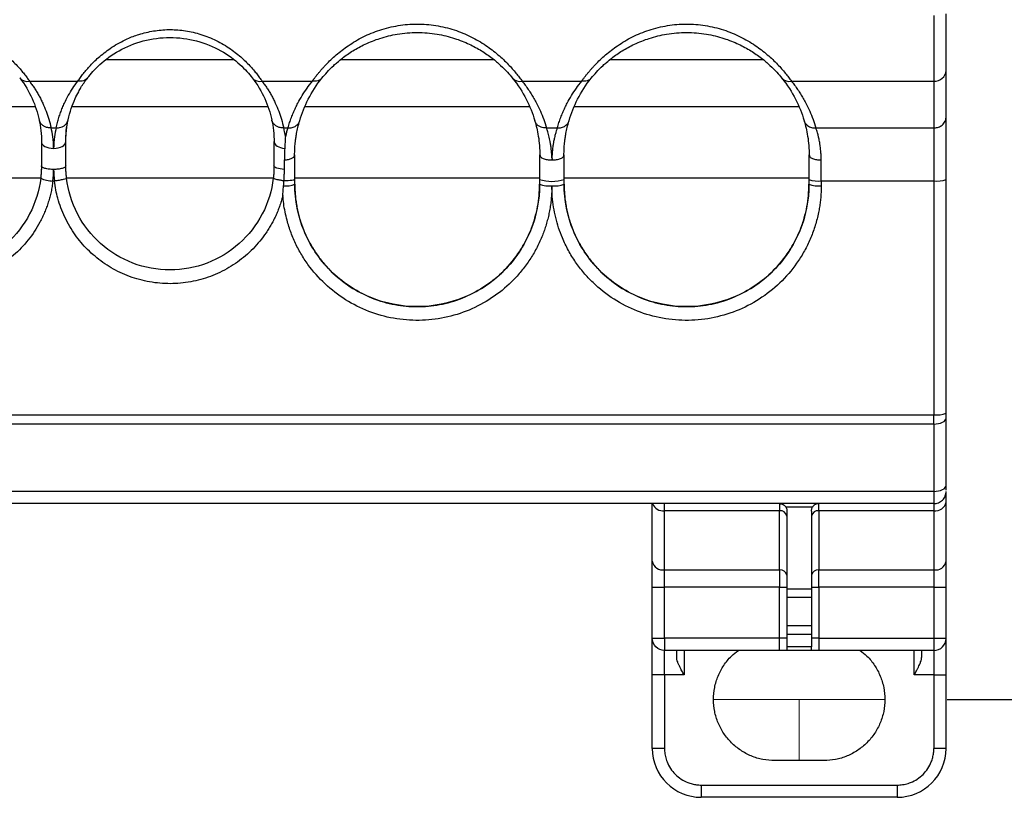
# Model space of a CAD drawing. Header units: millimetres. Extents: x 13 to 546, y 13 to 419.
# Tile 13 of 27: x 128 to 168, y 298 to 330. Entities that reach past the tile are written whole.
import ezdxf

# ---------------------------------------------------------------- set-up
doc = ezdxf.new("R2010")
doc.units = ezdxf.units.MM
doc.header["$LTSCALE"] = 2
doc.linetypes.add('CENTERX2', pattern=[20.32, 12.7, -2.54, 2.54, -2.54])
doc.layers.add('DIMENSIONS', color=140, linetype='Continuous', lineweight=25)
doc.styles.add('SLDTEXTSTYLE0', font='TXT', dxfattribs={"width": 0.7})
doc.dimstyles.new('SLDDIMSTYLE3', dxfattribs={"dimtxt": 4.316016, "dimasz": 6.604, "dimexe": 0, "dimexo": 0.0625, "dimgap": 1.079004, "dimtad": 0, "dimtih": 1, "dimtoh": 1, "dimrnd": 1e-09, "dimzin": 12, "dimdsep": 46, "dimtxsty": 'SLDTEXTSTYLE0', "dimsah": 1, "dimcen": 0.09, "dimadec": 0, "dimazin": 3, "dimtfac": 1, "dimtofl": 0, "dimtmove": 0, "dimatfit": 3, "dimfxl": 0, "dimfrac": 2, "dimtolj": 1, "dimtzin": 12, "dimarcsym": 0})

# ---------------------------------------------------------------- blocks, each defined once
blk = doc.blocks.new('_D_8')
at = {"layer": 'DIMENSIONS'}
for p, q in [((165.833, 353.907), (199.27, 353.907)), ((192.92, 353.907), (192.92, 337.804)), ((186.507, 329.978), (185.058, 329.978)), ((185.058, 329.978), (185.058, 323.119)), ((199.333, 329.978), (200.782, 329.978)), ((200.782, 329.978), (200.782, 323.119)), ((185.058, 323.119), (186.507, 323.119)), ((200.782, 323.119), (199.333, 323.119)), ((192.92, 302.248), (192.92, 322.153)), ((165.833, 302.248), (199.27, 302.248))]:
    blk.add_line(p, q, dxfattribs=at)
for points in [[(192.92, 353.907), (191.904, 347.303), (193.936, 347.303)], [(192.92, 302.248), (193.936, 308.852), (191.904, 308.852)]]:
    blk.add_solid(points, dxfattribs=at)
at = {"layer": 'DIMENSIONS', "char_height": 4.2333, "attachment_point": 1, "style": 'SLDTEXTSTYLE0'}
for s, insert in [('51.7', (186.507, 336.402)), ('2.03', (186.507, 328.576))]:
    blk.add_mtext(s, dxfattribs=dict(at, insert=insert))

msp = doc.modelspace()

# ---------------------------------------------------------------- linework, layer by layer
for p, q in [((165.293, 330.202), (165.293, 327.515)), ((136.722, 328.388), (131.465, 328.388)), ((147.335, 328.388), (141.052, 328.388)), ((158.335, 328.388), (152.052, 328.388)), ((165.793, 326.036), (165.793, 327.951)), ((128.353, 327.515), (130.334, 327.515)), ((137.853, 327.515), (139.912, 327.515)), ((148.474, 327.515), (150.912, 327.515)), ((159.474, 327.515), (165.293, 327.515)), ((165.293, 327.515), (165.293, 325.603)), ((120.591, 326.478), (128.595, 326.478)), ((130.091, 326.478), (138.095, 326.478)), ((139.602, 326.478), (148.784, 326.478)), ((150.602, 326.478), (159.784, 326.478)), ((129.24, 325.603), (129.447, 325.603)), ((138.74, 325.603), (138.913, 325.603)), ((149.474, 325.603), (149.913, 325.603)), ((160.474, 325.603), (165.293, 325.603)), ((165.293, 325.603), (165.293, 323.432)), ((138.768, 323.909), (138.768, 324.294)), ((139.177, 324.462), (139.193, 324.498)), ((149.193, 324.498), (149.212, 324.46)), ((150.176, 324.462), (150.193, 324.498)), ((160.193, 324.498), (160.211, 324.461)), ((160.693, 323.432), (160.693, 324.292)), ((128.814, 323.55), (120.373, 323.55)), ((129.376, 323.432), (129.311, 323.432)), ((138.314, 323.55), (129.873, 323.55)), ((149.193, 323.55), (139.193, 323.55)), ((139.193, 323.298), (139.193, 323.493)), ((149.193, 323.493), (149.193, 323.298)), ((160.193, 323.55), (150.193, 323.55)), ((150.193, 323.298), (150.193, 323.493)), ((160.193, 323.493), (160.193, 323.298)), ((165.293, 323.432), (160.693, 323.432)), ((160.693, 323.432), (160.693, 323.237)), ((165.293, 323.432), (165.293, 313.879)), ((165.793, 313.94), (165.793, 323.493)), ((138.706, 322.855), (138.738, 323.238)), ((86.293, 313.879), (165.293, 313.879)), ((165.293, 313.5), (165.293, 313.879)), ((165.793, 313.75), (165.793, 313.94)), ((165.793, 310.998), (165.793, 313.75)), ((165.293, 313.5), (86.293, 313.5)), ((165.293, 313.5), (165.293, 310.748)), ((165.293, 310.748), (86.293, 310.748)), ((165.293, 310.748), (165.293, 310.248)), ((165.293, 310.248), (86.293, 310.248)), ((153.793, 307.895), (153.793, 310.248)), ((154.293, 309.955), (154.293, 310.248)), ((158.993, 310.248), (158.993, 309.955)), ((160.336, 310.102), (159.251, 310.102)), ((160.593, 309.955), (160.593, 310.248)), ((165.293, 310.248), (165.293, 309.955)), ((165.793, 307.895), (165.793, 310.309)), ((158.993, 309.955), (154.293, 309.955)), ((154.293, 307.541), (154.293, 309.955)), ((158.993, 307.541), (158.993, 309.955)), ((159.293, 309.948), (159.293, 306.773)), ((160.293, 309.948), (160.293, 306.773)), ((165.293, 309.955), (160.593, 309.955)), ((160.593, 309.955), (160.593, 307.541)), ((165.293, 309.955), (165.293, 307.541)), ((154.293, 307.541), (158.993, 307.541)), ((154.293, 306.834), (154.293, 307.541)), ((158.993, 307.541), (158.993, 306.834)), ((160.593, 307.541), (165.293, 307.541)), ((160.593, 306.834), (160.593, 307.541)), ((165.293, 307.541), (165.293, 306.834)), ((153.793, 306.834), (154.293, 306.834)), ((153.793, 304.748), (153.793, 306.834)), ((158.993, 306.834), (154.293, 306.834)), ((154.293, 304.748), (154.293, 306.834)), ((158.993, 306.834), (159.293, 306.834)), ((158.993, 304.748), (158.993, 306.834)), ((160.293, 306.834), (160.593, 306.834)), ((160.593, 306.834), (160.593, 304.748)), ((165.293, 306.834), (160.593, 306.834)), ((165.293, 306.834), (165.793, 306.834)), ((165.293, 306.834), (165.293, 304.748)), ((165.793, 304.748), (165.793, 306.834)), ((159.293, 306.773), (160.293, 306.773)), ((160.293, 306.42), (159.293, 306.42)), ((159.293, 306.42), (159.293, 305.255)), ((160.293, 306.42), (160.293, 305.255)), ((160.293, 305.255), (159.293, 305.255)), ((160.293, 304.902), (159.293, 304.902)), ((159.293, 304.902), (159.293, 304.395)), ((160.293, 304.902), (160.293, 304.395)), ((153.793, 304.748), (153.94, 304.748)), ((158.993, 304.748), (154.293, 304.748)), ((158.993, 304.248), (158.993, 304.748)), ((159.293, 304.748), (158.993, 304.748)), ((160.593, 304.748), (160.293, 304.748)), ((160.593, 304.748), (160.593, 304.248)), ((160.593, 304.748), (165.293, 304.748)), ((165.293, 304.748), (165.647, 304.748)), ((165.647, 304.748), (165.793, 304.748)), ((158.993, 304.248), (154.293, 304.248)), ((154.293, 303.248), (154.293, 304.248)), ((155.093, 304.248), (155.093, 303.248)), ((160.293, 304.395), (159.293, 304.395)), ((160.293, 304.248), (159.293, 304.248)), ((165.293, 304.248), (160.593, 304.248)), ((164.493, 303.248), (164.493, 304.248)), ((165.293, 304.248), (165.293, 303.248)), ((154.293, 303.248), (153.793, 303.248)), ((153.793, 300.248), (153.793, 303.248)), ((155.093, 303.248), (154.293, 303.248)), ((154.293, 303.248), (154.293, 300.248)), ((165.293, 303.248), (164.493, 303.248)), ((165.293, 303.248), (165.793, 303.248)), ((165.293, 303.248), (165.293, 300.248)), ((165.793, 300.248), (165.793, 303.248)), ((154.293, 300.248), (153.793, 300.248)), ((165.793, 300.248), (165.293, 300.248)), ((160.793, 299.748), (158.793, 299.748)), ((155.793, 298.748), (163.793, 298.748)), ((155.793, 298.748), (155.793, 298.248)), ((163.793, 298.748), (163.793, 298.248)), ((163.793, 298.248), (155.793, 298.248))]:
    msp.add_line(p, q)
at = {"color": 7, "linetype": 'CENTERX2', "lineweight": 18}
for p, q in [((156.293, 302.248), (163.293, 302.248)), ((159.793, 299.748), (159.793, 302.248))]:
    msp.add_line(p, q, dxfattribs=at)
at = {"flags": 128}
for points in [[(128.843, 325.048), (128.853, 324.992), (128.881, 324.939), (128.928, 324.889), (128.99, 324.846), (129.066, 324.81), (129.152, 324.784), (129.246, 324.768), (129.343, 324.762)], [(129.343, 324.762), (129.441, 324.768), (129.535, 324.784), (129.621, 324.81), (129.697, 324.846), (129.759, 324.889), (129.805, 324.939), (129.834, 324.992), (129.843, 325.048)], [(138.343, 325.048), (138.351, 324.997), (138.376, 324.947), (138.415, 324.9), (138.469, 324.859), (138.535, 324.823), (138.61, 324.795), (138.694, 324.775), (138.782, 324.764)], [(138.768, 323.909), (138.682, 323.915), (138.601, 323.925), (138.528, 323.939), (138.464, 323.956), (138.413, 323.977), (138.374, 323.999), (138.351, 324.023), (138.343, 324.048)], [(165.293, 313.5), (165.391, 313.505), (165.485, 313.519), (165.571, 313.543), (165.647, 313.574), (165.709, 313.612), (165.755, 313.655), (165.784, 313.702), (165.793, 313.75)], [(165.293, 310.748), (165.391, 310.753), (165.485, 310.767), (165.571, 310.79), (165.647, 310.821), (165.709, 310.859), (165.755, 310.903), (165.784, 310.949), (165.793, 310.998)]]:
    msp.add_lwpolyline(points, dxfattribs=at)
for centre, radius, start, end in [((165.323, 327.985), 0.471, 266.3784, 355.8497), ((128.262, 327.903), 0.398, 220.1744, 283.2413), ((137.762, 327.903), 0.398, 220.1744, 283.2413), ((148.381, 327.898), 0.394, 221.372, 283.686), ((159.381, 327.898), 0.394, 221.372, 283.686), ((129.314, 324.537), 1.105, 243.1224, 269.8518), ((149.693, 325.12), 1.701, 252.9101, 287.0899), ((160.57, 324.504), 1.078, 249.5465, 276.5567), ((165.416, 324.504), 1.078, 263.4433, 290.4535), ((138.843, 324.188), 0.956, 263.7007, 291.4918), ((149.57, 324.309), 1.078, 249.5465, 276.5567), ((149.816, 324.309), 1.078, 263.4433, 290.4535), ((160.57, 324.309), 1.078, 249.5465, 276.5567), ((165.416, 314.95), 1.078, 263.4433, 290.4535), ((154.245, 310.435), 0.482, 202.7717, 275.7566), ((165.356, 310.397), 0.446, 261.9505, 348.5782), ((159.031, 309.69), 0.268, 11.4218, 98.0495), ((160.556, 309.69), 0.268, 81.9505, 168.5782), ((154.231, 307.983), 0.446, 191.4218, 278.0495), ((165.356, 307.983), 0.446, 261.9505, 348.5782), ((159.031, 307.276), 0.268, 11.4218, 98.0495), ((160.556, 307.276), 0.268, 81.9505, 168.5782), ((165.293, 304.748), 0.5, 270, 360), ((155.793, 300.248), 2, 180, 270), ((163.793, 300.248), 2, 270, 0)]:
    msp.add_arc(centre, radius, start, end)
for points in [[(165.793, 327.951), (165.793, 328.443), (165.793, 329.28), (165.793, 330.259)], [(165.793, 323.493), (165.793, 324.55), (165.793, 325.488), (165.793, 326.036)], [(129.343, 324.762), (129.343, 325.105), (129.292, 325.392), (129.24, 325.603)], [(129.447, 325.603), (129.395, 325.392), (129.344, 325.105), (129.343, 324.762)], [(138.809, 325.251), (138.79, 325.384), (138.765, 325.502), (138.74, 325.603)], [(138.913, 325.603), (138.878, 325.502), (138.842, 325.384), (138.809, 325.251)], [(128.843, 325.048), (128.843, 324.743), (128.843, 324.405), (128.843, 324.048)], [(129.843, 324.048), (129.843, 324.405), (129.843, 324.743), (129.843, 325.048)], [(138.343, 325.048), (138.343, 324.743), (138.343, 324.405), (138.343, 324.048)], [(139.193, 323.493), (139.193, 323.841), (139.193, 324.18), (139.193, 324.498)], [(149.193, 324.498), (149.193, 324.18), (149.193, 323.841), (149.193, 323.493)], [(150.193, 323.493), (150.193, 323.841), (150.193, 324.18), (150.193, 324.498)], [(160.193, 324.498), (160.193, 324.18), (160.193, 323.841), (160.193, 323.493)], [(129.311, 323.432), (129.333, 323.592), (129.343, 323.752), (129.343, 323.907)], [(129.343, 323.907), (129.343, 323.752), (129.354, 323.592), (129.376, 323.432)], [(138.738, 323.238), (138.744, 323.304), (138.749, 323.37), (138.752, 323.436)], [(165.793, 306.834), (165.793, 307.232), (165.793, 307.613), (165.793, 307.895)], [(159.293, 305.255), (159.293, 305.124), (159.293, 304.994), (159.293, 304.902)], [(153.94, 304.748), (154.032, 304.748), (154.162, 304.748), (154.293, 304.748)], [(154.793, 303.962), (154.793, 304.143), (154.793, 304.248), (154.793, 304.248)], [(159.293, 304.395), (159.293, 304.302), (159.293, 304.248), (159.293, 304.248)], [(160.293, 304.248), (160.293, 304.248), (160.293, 304.302), (160.293, 304.395)]]:
    msp.add_open_spline(points, degree=3)
for points, knots in [([(139.912, 327.515), (139.933, 327.544), (139.974, 327.601), (140.043, 327.693), (140.117, 327.788), (140.197, 327.886), (140.281, 327.986), (140.372, 328.088), (140.557, 328.287), (140.872, 328.589), (141.381, 328.982), (141.978, 329.336), (142.665, 329.619), (143.407, 329.804), (144.182, 329.867), (144.958, 329.807), (145.701, 329.626), (146.391, 329.344), (146.992, 328.991), (147.506, 328.598), (147.85, 328.267), (148.081, 328.015), (148.23, 327.839), (148.364, 327.669), (148.437, 327.566), (148.474, 327.515)], [0, 0, 0, 0, 0.0163857, 0.0325903, 0.0486347, 0.0645404, 0.0803296, 0.096025, 0.1116495, 0.1712968, 0.2306988, 0.2959325, 0.361582, 0.4302344, 0.4990484, 0.5678102, 0.6364716, 0.7023644, 0.7678314, 0.8274775, 0.8873558, 0.9149645, 0.9428592, 0.9711646, 1, 1, 1, 1]), ([(150.912, 327.515), (150.933, 327.544), (150.974, 327.601), (151.043, 327.693), (151.117, 327.788), (151.197, 327.886), (151.281, 327.986), (151.372, 328.088), (151.557, 328.287), (151.872, 328.589), (152.381, 328.982), (152.978, 329.336), (153.665, 329.619), (154.407, 329.804), (155.182, 329.867), (155.958, 329.807), (156.701, 329.626), (157.391, 329.344), (157.992, 328.991), (158.506, 328.598), (158.85, 328.267), (159.081, 328.015), (159.23, 327.839), (159.364, 327.669), (159.437, 327.566), (159.474, 327.515)], [0, 0, 0, 0, 0.016386, 0.03259, 0.048635, 0.06454, 0.08033, 0.096025, 0.111649, 0.171297, 0.230699, 0.295933, 0.361582, 0.430234, 0.499048, 0.56781, 0.636472, 0.702364, 0.767831, 0.827477, 0.887356, 0.914964, 0.942859, 0.971165, 1, 1, 1, 1]), ([(120.834, 327.515), (120.85, 327.539), (120.882, 327.586), (120.937, 327.662), (120.996, 327.742), (121.08, 327.851), (121.193, 327.989), (121.402, 328.224), (121.66, 328.471), (121.964, 328.718), (122.231, 328.906), (122.526, 329.084), (122.817, 329.231), (123.084, 329.343), (123.438, 329.464), (123.922, 329.577), (124.538, 329.636), (125.163, 329.594), (125.794, 329.461), (126.423, 329.222), (126.906, 328.941), (127.256, 328.694), (127.481, 328.51), (127.679, 328.325), (127.853, 328.144), (128.009, 327.969), (128.145, 327.806), (128.261, 327.652), (128.323, 327.56), (128.353, 327.515)], [0, 0, 0, 0, 0.015041, 0.030141, 0.045315, 0.060579, 0.09039, 0.11872, 0.180602, 0.214401, 0.247503, 0.284529, 0.321346, 0.346766, 0.372228, 0.433645, 0.494667, 0.555419, 0.619047, 0.686281, 0.757141, 0.790481, 0.822911, 0.852783, 0.883948, 0.913738, 0.942924, 0.971634, 1, 1, 1, 1]), ([(130.334, 327.515), (130.35, 327.539), (130.382, 327.586), (130.437, 327.662), (130.496, 327.742), (130.58, 327.851), (130.693, 327.989), (130.902, 328.224), (131.16, 328.471), (131.464, 328.718), (131.731, 328.906), (132.026, 329.084), (132.317, 329.231), (132.584, 329.343), (132.938, 329.464), (133.422, 329.577), (134.038, 329.636), (134.663, 329.594), (135.294, 329.461), (135.923, 329.222), (136.406, 328.941), (136.756, 328.694), (136.981, 328.51), (137.179, 328.325), (137.353, 328.144), (137.509, 327.969), (137.645, 327.806), (137.761, 327.652), (137.823, 327.56), (137.853, 327.515)], [0, 0, 0, 0, 0.015041, 0.030141, 0.045315, 0.060579, 0.09039, 0.11872, 0.180602, 0.214401, 0.247503, 0.284529, 0.321346, 0.346766, 0.372228, 0.433645, 0.494667, 0.555419, 0.619047, 0.686281, 0.757141, 0.790481, 0.822911, 0.852783, 0.883948, 0.913738, 0.942924, 0.971634, 1, 1, 1, 1]), ([(140.925, 328.275), (140.993, 328.335), (141.181, 328.5), (141.565, 328.763), (142.078, 329.043), (142.687, 329.283), (143.403, 329.456), (144.192, 329.521), (144.982, 329.456), (145.698, 329.283), (146.307, 329.043), (146.822, 328.763), (147.253, 328.463), (147.606, 328.161), (147.887, 327.875), (148.019, 327.716), (148.085, 327.637)], [0, 0, 0, 0, 0.038067, 0.104262, 0.172228, 0.248251, 0.332997, 0.426946, 0.520952, 0.605755, 0.681834, 0.749854, 0.816082, 0.878757, 0.939479, 1, 1, 1, 1]), ([(151.925, 328.275), (151.993, 328.335), (152.181, 328.5), (152.565, 328.763), (153.078, 329.043), (153.687, 329.283), (154.403, 329.456), (155.192, 329.521), (155.982, 329.456), (156.698, 329.283), (157.307, 329.043), (157.822, 328.763), (158.253, 328.463), (158.606, 328.161), (158.887, 327.875), (159.019, 327.716), (159.085, 327.637)], [0, 0, 0, 0, 0.038067, 0.104262, 0.172228, 0.248251, 0.332997, 0.426946, 0.520952, 0.605755, 0.681834, 0.749854, 0.816082, 0.878757, 0.939479, 1, 1, 1, 1]), ([(130.729, 327.646), (130.851, 327.803), (131.018, 327.997), (131.452, 328.391), (131.719, 328.59), (132.321, 328.926), (132.656, 329.064), (133.358, 329.25), (133.725, 329.298), (134.459, 329.298), (134.827, 329.25), (135.53, 329.065), (135.865, 328.927), (136.468, 328.59), (136.734, 328.391), (137.168, 327.997), (137.336, 327.803), (137.457, 327.646)], [0, 0, 0, 0, 0.125, 0.125, 0.25, 0.25, 0.375, 0.375, 0.5, 0.5, 0.625, 0.625, 0.75, 0.75, 0.875, 0.875, 1, 1, 1, 1]), ([(140.301, 327.637), (140.368, 327.716), (140.501, 327.875), (140.716, 328.102), (140.878, 328.236), (140.925, 328.275)], [0, 0, 0, 0, 0.414989, 0.831371, 1, 1, 1, 1]), ([(151.301, 327.637), (151.368, 327.716), (151.501, 327.875), (151.716, 328.102), (151.878, 328.236), (151.925, 328.275)], [0, 0, 0, 0, 0.414989, 0.831371, 1, 1, 1, 1]), ([(127.957, 327.646), (128.17, 327.37), (128.336, 327.087), (128.595, 326.514), (128.688, 326.223), (128.75, 325.932)], [0, 0, 0, 0, 0.5, 0.5, 1, 1, 1, 1]), ([(128.353, 327.515), (128.388, 327.468), (128.459, 327.374), (128.558, 327.231), (128.651, 327.083), (128.74, 326.932), (128.822, 326.777), (128.926, 326.564), (129.042, 326.289), (129.156, 325.951), (129.212, 325.72), (129.24, 325.603)], [0, 0, 0, 0, 0.075695, 0.152777, 0.231293, 0.311285, 0.392794, 0.475858, 0.645786, 0.820411, 1, 1, 1, 1]), ([(129.447, 325.603), (129.464, 325.675), (129.497, 325.817), (129.558, 326.026), (129.625, 326.228), (129.7, 326.424), (129.801, 326.655), (129.937, 326.92), (130.119, 327.221), (130.262, 327.417), (130.334, 327.515)], [0, 0, 0, 0, 0.110498, 0.217874, 0.322178, 0.423464, 0.521792, 0.682366, 0.841664, 1, 1, 1, 1]), ([(130.729, 327.646), (130.691, 327.596), (130.635, 327.553), (130.495, 327.505), (130.413, 327.5), (130.334, 327.515)], [0, 0, 0, 0, 0.5, 0.5, 1, 1, 1, 1]), ([(130.37, 327.082), (130.398, 327.139), (130.494, 327.33), (130.632, 327.515), (130.729, 327.646)], [0, 0, 0, 0, 0.2965272, 1, 1, 1, 1]), ([(137.457, 327.646), (137.67, 327.37), (137.836, 327.087), (138.095, 326.514), (138.188, 326.223), (138.25, 325.932)], [0, 0, 0, 0, 0.5, 0.5, 1, 1, 1, 1]), ([(137.853, 327.515), (137.888, 327.468), (137.959, 327.374), (138.058, 327.231), (138.151, 327.083), (138.24, 326.932), (138.322, 326.777), (138.426, 326.564), (138.542, 326.289), (138.656, 325.951), (138.712, 325.72), (138.74, 325.603)], [0, 0, 0, 0, 0.075695, 0.152777, 0.231293, 0.311285, 0.392794, 0.475858, 0.645786, 0.82041, 1, 1, 1, 1]), ([(138.913, 325.603), (138.935, 325.675), (138.979, 325.816), (139.055, 326.025), (139.136, 326.227), (139.224, 326.423), (139.339, 326.654), (139.49, 326.92), (139.686, 327.221), (139.837, 327.417), (139.912, 327.515)], [0, 0, 0, 0, 0.110034, 0.217125, 0.321316, 0.422651, 0.521179, 0.68215, 0.84167, 1, 1, 1, 1]), ([(139.393, 325.896), (139.479, 326.193), (139.594, 326.488), (139.893, 327.07), (140.076, 327.358), (140.301, 327.637)], [0, 0, 0, 0, 0.5, 0.5, 1, 1, 1, 1]), ([(140.301, 327.637), (140.263, 327.589), (140.206, 327.549), (140.069, 327.504), (139.989, 327.5), (139.912, 327.515)], [0, 0, 0, 0, 0.5, 0.5, 1, 1, 1, 1]), ([(148.085, 327.637), (148.311, 327.358), (148.494, 327.07), (148.792, 326.488), (148.908, 326.193), (148.994, 325.896)], [0, 0, 0, 0, 0.5, 0.5, 1, 1, 1, 1]), ([(148.474, 327.515), (148.519, 327.458), (148.609, 327.344), (148.733, 327.17), (148.851, 326.99), (148.962, 326.805), (149.09, 326.571), (149.227, 326.287), (149.365, 325.949), (149.437, 325.72), (149.474, 325.603)], [0, 0, 0, 0, 0.091675, 0.185217, 0.280687, 0.378146, 0.477652, 0.647292, 0.821334, 1, 1, 1, 1]), ([(149.913, 325.603), (149.935, 325.675), (149.979, 325.816), (150.055, 326.025), (150.136, 326.227), (150.224, 326.423), (150.339, 326.654), (150.49, 326.92), (150.686, 327.221), (150.837, 327.417), (150.912, 327.515)], [0, 0, 0, 0, 0.110034, 0.217125, 0.321316, 0.422651, 0.521179, 0.68215, 0.84167, 1, 1, 1, 1]), ([(150.393, 325.896), (150.479, 326.193), (150.594, 326.488), (150.893, 327.07), (151.076, 327.358), (151.301, 327.637)], [0, 0, 0, 0, 0.5, 0.5, 1, 1, 1, 1]), ([(151.301, 327.637), (151.263, 327.589), (151.206, 327.549), (151.069, 327.504), (150.989, 327.5), (150.912, 327.515)], [0, 0, 0, 0, 0.5, 0.5, 1, 1, 1, 1]), ([(159.085, 327.637), (159.311, 327.358), (159.494, 327.07), (159.792, 326.488), (159.908, 326.193), (159.994, 325.896)], [0, 0, 0, 0, 0.5, 0.5, 1, 1, 1, 1]), ([(159.474, 327.515), (159.519, 327.458), (159.609, 327.344), (159.733, 327.17), (159.851, 326.99), (159.962, 326.805), (160.09, 326.571), (160.227, 326.287), (160.365, 325.949), (160.437, 325.72), (160.474, 325.603)], [0, 0, 0, 0, 0.091676, 0.185217, 0.280687, 0.378147, 0.477652, 0.647292, 0.821335, 1, 1, 1, 1]), ([(129.936, 325.932), (129.975, 326.087), (130.048, 326.378), (130.194, 326.762), (130.318, 326.988), (130.37, 327.082)], [0, 0, 0, 0, 0.401861, 0.751878, 1, 1, 1, 1]), ([(129.24, 325.603), (129.22, 325.603), (129.173, 325.602), (129.093, 325.612), (128.994, 325.642), (128.89, 325.702), (128.794, 325.8), (128.765, 325.887), (128.75, 325.932)], [0, 0, 0, 0, 0.085571, 0.20334, 0.356021, 0.543954, 0.762447, 1, 1, 1, 1]), ([(128.758, 325.903), (128.784, 325.776), (128.834, 325.525), (128.846, 325.167), (128.851, 324.991)], [0, 0, 0, 0, 0.505674, 1, 1, 1, 1]), ([(129.447, 325.603), (129.466, 325.603), (129.513, 325.602), (129.596, 325.612), (129.699, 325.644), (129.794, 325.701), (129.866, 325.775), (129.913, 325.85), (129.929, 325.905), (129.936, 325.932)], [0, 0, 0, 0, 0.084114, 0.204866, 0.364747, 0.563069, 0.71411, 0.860628, 1, 1, 1, 1]), ([(129.835, 324.991), (129.841, 325.167), (129.853, 325.525), (129.903, 325.776), (129.928, 325.903)], [0, 0, 0, 0, 0.494392, 1, 1, 1, 1]), ([(129.843, 325.048), (129.844, 325.085), (129.844, 325.163), (129.849, 325.282), (129.858, 325.408), (129.874, 325.57), (129.897, 325.729), (129.92, 325.856), (129.932, 325.913), (129.936, 325.932)], [0, 0, 0, 0, 0.101456, 0.21606, 0.343913, 0.4851, 0.742002, 0.91406, 1, 1, 1, 1]), ([(138.74, 325.603), (138.72, 325.603), (138.673, 325.602), (138.593, 325.612), (138.494, 325.642), (138.39, 325.702), (138.294, 325.8), (138.265, 325.887), (138.25, 325.932)], [0, 0, 0, 0, 0.085487, 0.203199, 0.355855, 0.543804, 0.762355, 1, 1, 1, 1]), ([(138.258, 325.903), (138.284, 325.777), (138.333, 325.527), (138.345, 325.172), (138.351, 324.997)], [0, 0, 0, 0, 0.5056363, 1, 1, 1, 1]), ([(138.913, 325.603), (138.931, 325.602), (138.968, 325.601), (139.024, 325.605), (139.091, 325.618), (139.166, 325.642), (139.258, 325.695), (139.345, 325.778), (139.377, 325.857), (139.393, 325.896)], [0, 0, 0, 0, 0.0838731, 0.1704677, 0.2593251, 0.4012059, 0.5483612, 0.7803862, 1, 1, 1, 1]), ([(139.185, 324.451), (139.187, 324.57), (139.19, 324.776), (139.214, 325.018), (139.239, 325.21), (139.272, 325.406), (139.323, 325.648), (139.364, 325.797), (139.388, 325.882)], [0, 0, 0, 0, 0.201919, 0.349503, 0.447864, 0.5762, 0.759733, 1, 1, 1, 1]), ([(149.474, 325.603), (149.456, 325.602), (149.412, 325.6), (149.337, 325.608), (149.243, 325.632), (149.141, 325.685), (149.045, 325.772), (149.012, 325.853), (148.994, 325.896)], [0, 0, 0, 0, 0.083495, 0.199564, 0.350983, 0.538501, 0.758302, 1, 1, 1, 1]), ([(148.999, 325.881), (149.024, 325.791), (149.074, 325.612), (149.142, 325.27), (149.192, 324.889), (149.198, 324.603), (149.201, 324.461)], [0, 0, 0, 0, 0.25517, 0.506771, 0.754851, 1, 1, 1, 1]), ([(149.913, 325.603), (149.931, 325.602), (149.968, 325.601), (150.024, 325.605), (150.091, 325.618), (150.166, 325.642), (150.258, 325.695), (150.345, 325.778), (150.377, 325.857), (150.393, 325.896)], [0, 0, 0, 0, 0.083873, 0.170468, 0.259326, 0.401207, 0.548362, 0.780386, 1, 1, 1, 1]), ([(150.185, 324.451), (150.187, 324.57), (150.19, 324.776), (150.214, 325.018), (150.239, 325.21), (150.272, 325.406), (150.323, 325.648), (150.364, 325.797), (150.388, 325.881)], [0, 0, 0, 0, 0.201919, 0.349503, 0.447863, 0.576199, 0.759733, 1, 1, 1, 1]), ([(159.994, 325.896), (160.001, 325.876), (160.014, 325.838), (160.043, 325.79), (160.071, 325.754), (160.097, 325.727), (160.117, 325.71), (160.152, 325.682), (160.209, 325.647), (160.296, 325.617), (160.386, 325.601), (160.445, 325.603), (160.474, 325.603)], [0, 0, 0, 0, 0.112044, 0.209898, 0.291218, 0.354526, 0.399009, 0.424288, 0.577289, 0.728755, 0.867455, 1, 1, 1, 1]), ([(159.999, 325.882), (160.024, 325.791), (160.074, 325.612), (160.142, 325.27), (160.192, 324.89), (160.198, 324.603), (160.201, 324.461)], [0, 0, 0, 0, 0.255169, 0.506769, 0.754849, 1, 1, 1, 1]), ([(165.293, 325.603), (165.316, 325.604), (165.365, 325.606), (165.441, 325.621), (165.521, 325.648), (165.601, 325.691), (165.676, 325.752), (165.739, 325.832), (165.784, 325.928), (165.79, 325.999), (165.793, 326.036)], [0, 0, 0, 0, 0.0882024, 0.1869326, 0.2961847, 0.4159517, 0.5462257, 0.6869981, 0.8382596, 1, 1, 1, 1]), ([(149.693, 324.375), (149.691, 324.409), (149.688, 324.483), (149.681, 324.602), (149.668, 324.745), (149.649, 324.895), (149.617, 325.081), (149.572, 325.283), (149.521, 325.467), (149.487, 325.566), (149.474, 325.603)], [0, 0, 0, 0, 0.066923, 0.147297, 0.24108, 0.366293, 0.475755, 0.670703, 0.874889, 1, 1, 1, 1]), ([(149.913, 325.603), (149.905, 325.581), (149.886, 325.528), (149.855, 325.427), (149.824, 325.314), (149.793, 325.184), (149.765, 325.057), (149.739, 324.902), (149.717, 324.732), (149.701, 324.552), (149.695, 324.429), (149.693, 324.375)], [0, 0, 0, 0, 0.075353, 0.178986, 0.311036, 0.396411, 0.520781, 0.625001, 0.757032, 0.892281, 1, 1, 1, 1]), ([(160.693, 324.292), (160.693, 324.328), (160.691, 324.408), (160.685, 324.535), (160.674, 324.687), (160.656, 324.847), (160.629, 325.02), (160.597, 325.175), (160.557, 325.338), (160.518, 325.479), (160.487, 325.567), (160.474, 325.603)], [0, 0, 0, 0, 0.066729, 0.14682, 0.240187, 0.364214, 0.474123, 0.614247, 0.721162, 0.883816, 1, 1, 1, 1]), ([(138.809, 325.251), (138.807, 325.211), (138.803, 325.133), (138.796, 325.01), (138.789, 324.888), (138.785, 324.805), (138.782, 324.764)], [0, 0, 0, 0, 0.268414, 0.524554, 0.768407, 1, 1, 1, 1]), ([(138.782, 324.764), (138.78, 324.725), (138.776, 324.648), (138.772, 324.53), (138.769, 324.413), (138.768, 324.333), (138.768, 324.294)], [0, 0, 0, 0, 0.262217, 0.516228, 0.762169, 1, 1, 1, 1]), ([(138.768, 324.294), (138.826, 324.3), (138.942, 324.313), (139.078, 324.361), (139.163, 324.414), (139.174, 324.45), (139.177, 324.462)], [0, 0, 0, 0, 0.286509, 0.573018, 0.859528, 1, 1, 1, 1]), ([(149.212, 324.46), (149.216, 324.446), (149.23, 324.406), (149.333, 324.349), (149.496, 324.301), (149.628, 324.295), (149.693, 324.292)], [0, 0, 0, 0, 0.148083, 0.432055, 0.716028, 1, 1, 1, 1]), ([(149.693, 324.292), (149.759, 324.295), (149.89, 324.301), (150.054, 324.349), (150.157, 324.406), (150.171, 324.447), (150.176, 324.462)], [0, 0, 0, 0, 0.282579, 0.565157, 0.847736, 1, 1, 1, 1]), ([(149.693, 324.375), (149.696, 324.366), (149.702, 324.348), (149.702, 324.32), (149.696, 324.301), (149.693, 324.292)], [0, 0, 0, 0, 0.327128, 0.653205, 1, 1, 1, 1]), ([(160.211, 324.461), (160.216, 324.447), (160.23, 324.406), (160.333, 324.349), (160.496, 324.301), (160.628, 324.295), (160.693, 324.292)], [0, 0, 0, 0, 0.1489513, 0.4326342, 0.7163171, 1, 1, 1, 1]), ([(128.843, 324.048), (128.843, 323.993), (128.841, 323.883), (128.832, 323.717), (128.82, 323.606), (128.814, 323.55)], [0, 0, 0, 0, 0.335764, 0.668929, 1, 1, 1, 1]), ([(128.843, 324.048), (128.843, 324.007), (128.842, 323.925), (128.837, 323.8), (128.828, 323.676), (128.819, 323.593), (128.814, 323.552)], [0, 0, 0, 0, 0.254517, 0.505987, 0.754471, 1, 1, 1, 1]), ([(129.343, 323.907), (129.285, 323.907), (129.221, 323.91), (129.098, 323.924), (129.039, 323.935), (128.941, 323.962), (128.903, 323.979), (128.854, 324.014), (128.843, 324.032), (128.843, 324.048)], [0, 0, 0, 0, 0.25, 0.25, 0.5, 0.5, 0.75, 0.75, 1, 1, 1, 1]), ([(129.843, 324.048), (129.843, 324.032), (129.833, 324.014), (129.784, 323.979), (129.745, 323.962), (129.648, 323.935), (129.588, 323.924), (129.465, 323.91), (129.402, 323.907), (129.343, 323.907)], [0, 0, 0, 0, 0.25, 0.25, 0.5, 0.5, 0.75, 0.75, 1, 1, 1, 1]), ([(129.873, 323.55), (129.867, 323.606), (129.855, 323.717), (129.845, 323.883), (129.844, 323.993), (129.843, 324.048)], [0, 0, 0, 0, 0.331071, 0.664236, 1, 1, 1, 1]), ([(129.872, 323.552), (129.868, 323.593), (129.859, 323.676), (129.85, 323.8), (129.844, 323.925), (129.844, 324.007), (129.843, 324.048)], [0, 0, 0, 0, 0.245849, 0.49444, 0.745805, 1, 1, 1, 1]), ([(138.343, 324.048), (138.343, 323.993), (138.341, 323.883), (138.332, 323.717), (138.32, 323.606), (138.314, 323.55)], [0, 0, 0, 0, 0.335764, 0.668929, 1, 1, 1, 1]), ([(138.343, 324.048), (138.343, 324.007), (138.342, 323.925), (138.337, 323.8), (138.328, 323.676), (138.319, 323.593), (138.314, 323.552)], [0, 0, 0, 0, 0.254471, 0.505925, 0.754425, 1, 1, 1, 1]), ([(138.752, 323.436), (138.755, 323.484), (138.761, 323.586), (138.767, 323.744), (138.768, 323.852), (138.768, 323.909)], [0, 0, 0, 0, 0.302301, 0.635516, 1, 1, 1, 1]), ([(129.311, 323.432), (129.301, 323.359), (129.282, 323.212), (129.24, 322.994), (129.189, 322.778), (129.128, 322.566), (129.057, 322.358), (128.977, 322.152), (128.886, 321.949), (128.689, 321.558), (128.329, 321.008), (127.723, 320.38), (127.017, 319.87), (126.228, 319.5), (125.386, 319.276), (124.514, 319.212), (123.64, 319.305), (122.798, 319.56), (122.031, 319.96), (121.464, 320.392), (121.069, 320.793), (120.793, 321.13), (120.541, 321.496), (120.331, 321.877), (120.163, 322.26), (120.032, 322.642), (119.933, 323.033), (119.895, 323.299), (119.876, 323.432)], [0, 0, 0, 0, 0.016238, 0.032371, 0.048434, 0.06446, 0.080486, 0.096546, 0.112675, 0.128909, 0.191954, 0.254964, 0.317638, 0.380258, 0.442862, 0.505422, 0.568736, 0.632117, 0.695115, 0.755536, 0.785991, 0.817409, 0.850293, 0.882552, 0.912105, 0.941391, 0.970619, 1, 1, 1, 1]), ([(128.814, 323.552), (128.754, 323.043), (128.601, 322.544), (128.128, 321.633), (127.807, 321.22), (127.039, 320.534), (126.591, 320.262), (125.626, 319.894), (125.11, 319.798), (124.076, 319.798), (123.56, 319.894), (122.595, 320.262), (122.147, 320.535), (121.379, 321.221), (121.058, 321.634), (120.585, 322.545), (120.432, 323.044), (120.372, 323.552)], [0, 0, 0, 0, 0.125, 0.125, 0.25, 0.25, 0.375, 0.375, 0.5, 0.5, 0.625, 0.625, 0.75, 0.75, 0.875, 0.875, 1, 1, 1, 1]), ([(129.872, 323.552), (129.873, 323.545), (129.864, 323.536), (129.818, 323.516), (129.781, 323.504), (129.685, 323.481), (129.625, 323.469), (129.501, 323.448), (129.436, 323.439), (129.376, 323.432)], [0, 0, 0, 0, 0.25, 0.25, 0.5, 0.5, 0.75, 0.75, 1, 1, 1, 1]), ([(138.706, 322.855), (138.688, 322.786), (138.653, 322.649), (138.588, 322.447), (138.516, 322.249), (138.435, 322.055), (138.345, 321.864), (138.246, 321.677), (138.139, 321.495), (137.909, 321.141), (137.509, 320.649), (136.869, 320.103), (136.145, 319.675), (135.357, 319.383), (134.528, 319.231), (133.681, 319.23), (132.844, 319.378), (132.056, 319.67), (131.341, 320.087), (130.823, 320.525), (130.46, 320.918), (130.214, 321.233), (129.993, 321.577), (129.8, 321.949), (129.637, 322.333), (129.513, 322.707), (129.426, 323.072), (129.393, 323.311), (129.376, 323.432)], [0, 0, 0, 0, 0.016187, 0.032274, 0.048295, 0.064279, 0.080259, 0.096268, 0.112337, 0.128497, 0.192087, 0.255656, 0.318684, 0.38174, 0.445026, 0.50838, 0.572455, 0.636349, 0.697699, 0.759325, 0.789614, 0.819194, 0.850153, 0.882356, 0.914426, 0.945139, 0.972008, 1, 1, 1, 1]), ([(138.314, 323.552), (138.254, 323.043), (138.101, 322.544), (137.628, 321.633), (137.307, 321.22), (136.539, 320.534), (136.091, 320.262), (135.126, 319.894), (134.61, 319.798), (133.576, 319.798), (133.06, 319.894), (132.095, 320.262), (131.647, 320.535), (130.879, 321.221), (130.558, 321.634), (130.085, 322.545), (129.932, 323.044), (129.872, 323.552)], [0, 0, 0, 0, 0.125, 0.125, 0.25, 0.25, 0.375, 0.375, 0.5, 0.5, 0.625, 0.625, 0.75, 0.75, 0.875, 0.875, 1, 1, 1, 1]), ([(138.752, 323.436), (138.733, 323.439), (138.693, 323.445), (138.635, 323.454), (138.581, 323.466), (138.508, 323.48), (138.429, 323.498), (138.36, 323.518), (138.32, 323.537), (138.316, 323.547), (138.314, 323.552)], [0, 0, 0, 0, 0.081048, 0.164634, 0.25024, 0.328608, 0.511797, 0.683723, 0.847714, 1, 1, 1, 1]), ([(139.193, 323.493), (139.193, 323.479), (139.147, 323.465), (138.987, 323.444), (138.872, 323.437), (138.752, 323.436)], [0, 0, 0, 0, 0.5, 0.5, 1, 1, 1, 1]), ([(149.693, 323.237), (149.692, 323.156), (149.689, 322.994), (149.672, 322.752), (149.646, 322.514), (149.61, 322.278), (149.564, 322.046), (149.508, 321.817), (149.443, 321.591), (149.368, 321.368), (149.248, 321.059), (149.066, 320.67), (148.8, 320.217), (148.492, 319.793), (148.03, 319.269), (147.361, 318.701), (146.445, 318.183), (145.447, 317.848), (144.405, 317.708), (143.352, 317.768), (142.325, 318.028), (141.362, 318.482), (140.504, 319.113), (139.901, 319.767), (139.501, 320.351), (139.244, 320.82), (139.033, 321.314), (138.887, 321.767), (138.794, 322.167), (138.735, 322.51), (138.716, 322.74), (138.706, 322.855)], [0, 0, 0, 0, 0.014543, 0.028928, 0.04318, 0.057323, 0.071382, 0.085384, 0.099354, 0.113318, 0.127303, 0.15848, 0.189679, 0.220693, 0.251683, 0.313699, 0.375596, 0.43728, 0.498965, 0.560812, 0.622901, 0.685449, 0.748322, 0.810899, 0.842529, 0.874147, 0.906107, 0.938099, 0.958801, 0.979406, 1, 1, 1, 1]), ([(149.193, 323.298), (149.193, 322.647), (149.064, 321.995), (148.566, 320.788), (148.198, 320.233), (147.274, 319.306), (146.719, 318.934), (145.507, 318.43), (144.851, 318.298), (143.536, 318.298), (142.879, 318.429), (141.667, 318.934), (141.113, 319.306), (140.189, 320.233), (139.82, 320.788), (139.322, 321.995), (139.193, 322.647), (139.193, 323.298)], [0, 0, 0, 0, 0.125, 0.125, 0.25, 0.25, 0.375, 0.375, 0.5, 0.5, 0.625, 0.625, 0.75, 0.75, 0.875, 0.875, 1, 1, 1, 1]), ([(139.193, 323.298), (139.194, 323.219), (139.196, 323.061), (139.214, 322.826), (139.241, 322.592), (139.279, 322.361), (139.329, 322.132), (139.389, 321.905), (139.461, 321.679), (139.573, 321.374), (139.746, 320.994), (140.003, 320.555), (140.305, 320.14), (140.766, 319.629), (141.432, 319.088), (142.328, 318.624), (143.26, 318.356), (144.193, 318.27), (145.127, 318.356), (146.059, 318.624), (146.955, 319.088), (147.755, 319.738), (148.297, 320.407), (148.641, 320.994), (148.847, 321.448), (149.006, 321.914), (149.115, 322.378), (149.181, 322.841), (149.189, 323.146), (149.193, 323.298)], [0, 0, 0, 0, 0.015187, 0.030273, 0.04529, 0.060273, 0.075254, 0.090267, 0.105346, 0.120523, 0.152773, 0.185023, 0.217911, 0.250804, 0.316396, 0.380537, 0.442054, 0.500065, 0.558076, 0.619593, 0.683734, 0.749326, 0.81502, 0.847235, 0.879519, 0.910477, 0.9415, 0.970734, 1, 1, 1, 1]), ([(160.693, 323.237), (160.692, 323.164), (160.691, 323.017), (160.677, 322.797), (160.655, 322.578), (160.624, 322.36), (160.566, 322.039), (160.46, 321.621), (160.278, 321.117), (160.048, 320.634), (159.682, 320.025), (159.118, 319.335), (158.294, 318.653), (157.354, 318.142), (156.334, 317.822), (155.271, 317.703), (154.205, 317.792), (153.171, 318.084), (152.206, 318.577), (151.491, 319.142), (150.991, 319.675), (150.653, 320.116), (150.359, 320.593), (150.132, 321.066), (149.964, 321.517), (149.843, 321.939), (149.757, 322.366), (149.703, 322.8), (149.697, 323.091), (149.693, 323.237)], [0, 0, 0, 0, 0.012845, 0.025651, 0.03844, 0.051231, 0.064044, 0.095232, 0.12636, 0.157287, 0.188289, 0.249763, 0.311384, 0.3729, 0.434195, 0.495481, 0.556847, 0.61831, 0.680443, 0.743566, 0.775381, 0.807345, 0.840117, 0.872769, 0.898497, 0.923926, 0.949213, 0.974517, 1, 1, 1, 1]), ([(160.193, 323.298), (160.193, 322.647), (160.064, 321.995), (159.566, 320.788), (159.198, 320.233), (158.274, 319.306), (157.719, 318.934), (156.507, 318.43), (155.851, 318.298), (154.536, 318.298), (153.879, 318.429), (152.667, 318.934), (152.113, 319.306), (151.189, 320.233), (150.82, 320.788), (150.322, 321.995), (150.193, 322.647), (150.193, 323.298)], [0, 0, 0, 0, 0.125, 0.125, 0.25, 0.25, 0.375, 0.375, 0.5, 0.5, 0.625, 0.625, 0.75, 0.75, 0.875, 0.875, 1, 1, 1, 1]), ([(150.193, 323.298), (150.194, 323.219), (150.196, 323.061), (150.214, 322.826), (150.241, 322.592), (150.279, 322.361), (150.329, 322.132), (150.389, 321.905), (150.461, 321.679), (150.573, 321.374), (150.746, 320.994), (151.003, 320.555), (151.305, 320.14), (151.766, 319.629), (152.432, 319.088), (153.328, 318.624), (154.26, 318.356), (155.193, 318.27), (156.127, 318.356), (157.059, 318.624), (157.955, 319.088), (158.755, 319.738), (159.297, 320.407), (159.641, 320.994), (159.847, 321.448), (160.006, 321.914), (160.115, 322.378), (160.181, 322.841), (160.189, 323.146), (160.193, 323.298)], [0, 0, 0, 0, 0.015187, 0.030273, 0.04529, 0.060273, 0.075254, 0.090267, 0.105346, 0.120523, 0.152773, 0.185023, 0.217911, 0.250804, 0.316396, 0.380537, 0.442054, 0.500065, 0.558076, 0.619593, 0.683734, 0.749326, 0.81502, 0.847235, 0.879519, 0.910477, 0.9415, 0.970734, 1, 1, 1, 1]), ([(165.793, 310.799), (165.793, 310.804), (165.793, 310.825), (165.793, 310.891), (165.793, 310.962), (165.793, 310.998)], [0, 0, 0, 0, 0.136619, 0.567021, 1, 1, 1, 1]), ([(165.293, 310.248), (165.352, 310.248), (165.416, 310.259), (165.539, 310.308), (165.598, 310.346), (165.696, 310.444), (165.734, 310.503), (165.783, 310.626), (165.793, 310.689), (165.793, 310.748)], [0, 0, 0, 0, 0.25, 0.25, 0.5, 0.5, 0.75, 0.75, 1, 1, 1, 1]), ([(165.793, 310.309), (165.793, 310.443), (165.793, 310.625), (165.793, 310.665), (165.793, 310.675)], [0, 0, 0, 0, 0.737123, 1, 1, 1, 1]), ([(158.993, 310.248), (159.01, 310.248), (159.04, 310.246), (159.082, 310.236), (159.116, 310.223), (159.158, 310.201), (159.206, 310.166), (159.237, 310.122), (159.251, 310.102)], [0, 0, 0, 0, 0.169969, 0.316239, 0.438816, 0.537716, 0.786789, 1, 1, 1, 1]), ([(159.251, 310.102), (159.258, 310.09), (159.271, 310.066), (159.284, 310.028), (159.292, 309.989), (159.293, 309.962), (159.293, 309.948)], [0, 0, 0, 0, 0.24453, 0.491008, 0.742015, 1, 1, 1, 1]), ([(160.293, 309.948), (160.294, 309.966), (160.296, 310.002), (160.31, 310.053), (160.327, 310.086), (160.336, 310.102)], [0, 0, 0, 0, 0.342323, 0.673666, 1, 1, 1, 1]), ([(160.593, 310.248), (160.577, 310.248), (160.547, 310.246), (160.505, 310.236), (160.471, 310.223), (160.429, 310.201), (160.381, 310.166), (160.35, 310.122), (160.336, 310.102)], [0, 0, 0, 0, 0.170052, 0.316343, 0.438888, 0.537715, 0.787031, 1, 1, 1, 1]), ([(153.793, 306.834), (153.793, 306.874), (153.793, 306.952), (153.793, 307.069), (153.793, 307.184), (153.793, 307.298), (153.793, 307.433), (153.793, 307.586), (153.793, 307.751), (153.793, 307.847), (153.793, 307.895)], [0, 0, 0, 0, 0.100573, 0.200247, 0.299644, 0.399391, 0.500109, 0.667123, 0.832785, 1, 1, 1, 1]), ([(159.293, 306.773), (159.293, 306.757), (159.293, 306.726), (159.293, 306.671), (159.293, 306.602), (159.293, 306.518), (159.293, 306.453), (159.293, 306.42)], [0, 0, 0, 0, 0.166556, 0.332331, 0.500193, 0.749367, 1, 1, 1, 1]), ([(160.293, 306.773), (160.293, 306.757), (160.293, 306.726), (160.293, 306.671), (160.293, 306.602), (160.293, 306.518), (160.293, 306.453), (160.293, 306.42)], [0, 0, 0, 0, 0.166556, 0.332331, 0.500193, 0.749367, 1, 1, 1, 1]), ([(160.293, 305.255), (160.293, 305.234), (160.293, 305.19), (160.293, 305.126), (160.293, 305.054), (160.293, 304.975), (160.293, 304.926), (160.293, 304.902)], [0, 0, 0, 0, 0.166556, 0.332331, 0.500193, 0.749367, 1, 1, 1, 1]), ([(154.293, 304.248), (154.162, 304.248), (154.032, 304.302), (153.847, 304.487), (153.793, 304.617), (153.793, 304.748)], [0, 0, 0, 0, 0.5, 0.5, 1, 1, 1, 1]), ([(153.793, 303.248), (153.793, 303.286), (153.793, 303.362), (153.793, 303.474), (153.793, 303.585), (153.793, 303.694), (153.793, 303.861), (153.793, 304.078), (153.793, 304.316), (153.793, 304.511), (153.793, 304.634), (153.793, 304.705), (153.793, 304.742), (153.793, 304.746), (153.793, 304.748)], [0, 0, 0, 0, 0.048277, 0.096159, 0.14392, 0.191837, 0.240186, 0.370003, 0.500048, 0.629866, 0.759911, 0.840105, 0.919707, 1, 1, 1, 1]), ([(154.293, 304.748), (154.293, 304.617), (154.293, 304.487), (154.293, 304.302), (154.293, 304.248), (154.293, 304.248)], [0, 0, 0, 0, 0.5, 0.5, 1, 1, 1, 1]), ([(165.293, 304.748), (165.293, 304.724), (165.293, 304.675), (165.294, 304.601), (165.293, 304.529), (165.293, 304.459), (165.293, 304.391), (165.293, 304.329), (165.293, 304.285), (165.293, 304.255), (165.293, 304.251), (165.293, 304.248)], [0, 0, 0, 0, 0.093907, 0.187948, 0.28543, 0.388925, 0.500162, 0.620859, 0.760079, 0.859557, 1, 1, 1, 1]), ([(165.793, 303.248), (165.793, 303.646), (165.793, 304.028), (165.793, 304.59), (165.793, 304.748), (165.793, 304.748)], [0, 0, 0, 0, 0.5, 0.5, 1, 1, 1, 1]), ([(158.793, 299.748), (158.63, 299.758), (158.302, 299.776), (157.83, 299.925), (157.395, 300.156), (157.014, 300.469), (156.701, 300.85), (156.469, 301.285), (156.326, 301.757), (156.277, 302.248), (156.326, 302.739), (156.468, 303.212), (156.702, 303.645), (156.984, 304.001), (157.211, 304.174), (157.309, 304.248)], [0, 0, 0, 0, 0.0784501, 0.1569002, 0.2353504, 0.3138005, 0.3922506, 0.4707007, 0.5491508, 0.627601, 0.7060511, 0.7845012, 0.8629513, 0.9414014, 1, 1, 1, 1]), ([(159.293, 304.248), (159.293, 304.248), (159.291, 304.248), (159.28, 304.248), (159.263, 304.248), (159.239, 304.248), (159.207, 304.248), (159.165, 304.248), (159.094, 304.248), (159.034, 304.248), (158.993, 304.248)], [0, 0, 0, 0, 0.083369, 0.170167, 0.261355, 0.357763, 0.460092, 0.581043, 0.719913, 1, 1, 1, 1]), ([(160.593, 304.248), (160.553, 304.248), (160.493, 304.248), (160.422, 304.248), (160.372, 304.248), (160.33, 304.248), (160.299, 304.248), (160.295, 304.248), (160.293, 304.248)], [0, 0, 0, 0, 0.280335, 0.416446, 0.540495, 0.706481, 0.858342, 1, 1, 1, 1]), ([(162.278, 304.248), (162.375, 304.174), (162.603, 304.001), (162.884, 303.645), (163.118, 303.212), (163.261, 302.739), (163.309, 302.248), (163.261, 301.757), (163.118, 301.285), (162.885, 300.85), (162.572, 300.469), (162.191, 300.156), (161.756, 299.925), (161.284, 299.776), (160.957, 299.758), (160.793, 299.748)], [0, 0, 0, 0, 0.058599, 0.137049, 0.215499, 0.293949, 0.372399, 0.450849, 0.529299, 0.607749, 0.6862, 0.76465, 0.8431, 0.92155, 1, 1, 1, 1]), ([(164.793, 304.248), (164.793, 304.247), (164.793, 304.246), (164.793, 304.231), (164.793, 304.208), (164.793, 304.165), (164.793, 304.091), (164.793, 304.005), (164.793, 303.962)], [0, 0, 0, 0, 0.125105, 0.249398, 0.37406, 0.500263, 0.749403, 1, 1, 1, 1]), ([(155.093, 303.248), (155.077, 303.279), (155.045, 303.336), (155, 303.418), (154.962, 303.491), (154.929, 303.556), (154.902, 303.612), (154.868, 303.686), (154.831, 303.776), (154.8, 303.878), (154.795, 303.936), (154.793, 303.962)], [0, 0, 0, 0, 0.1207855, 0.2302601, 0.3284277, 0.4152945, 0.4908699, 0.5551687, 0.7222909, 0.8702963, 1, 1, 1, 1]), ([(164.493, 303.248), (164.51, 303.278), (164.54, 303.333), (164.579, 303.406), (164.621, 303.484), (164.663, 303.567), (164.713, 303.672), (164.755, 303.776), (164.787, 303.878), (164.791, 303.935), (164.793, 303.962)], [0, 0, 0, 0, 0.119889, 0.217516, 0.292884, 0.432331, 0.554606, 0.722222, 0.869894, 1, 1, 1, 1]), ([(154.293, 300.248), (154.294, 300.21), (154.296, 300.135), (154.309, 300.023), (154.33, 299.912), (154.359, 299.803), (154.419, 299.635), (154.53, 299.419), (154.725, 299.181), (154.964, 298.985), (155.203, 298.862), (155.419, 298.792), (155.605, 298.755), (155.73, 298.75), (155.793, 298.748)], [0, 0, 0, 0, 0.048277, 0.096159, 0.14392, 0.191837, 0.240186, 0.370003, 0.500048, 0.629866, 0.759911, 0.840105, 0.919707, 1, 1, 1, 1]), ([(163.793, 298.748), (163.831, 298.749), (163.907, 298.751), (164.019, 298.764), (164.13, 298.785), (164.239, 298.814), (164.406, 298.874), (164.623, 298.985), (164.861, 299.18), (165.056, 299.419), (165.18, 299.658), (165.25, 299.874), (165.287, 300.06), (165.291, 300.185), (165.293, 300.248)], [0, 0, 0, 0, 0.048277, 0.096159, 0.14392, 0.191837, 0.240186, 0.370003, 0.500048, 0.629866, 0.759911, 0.840105, 0.919707, 1, 1, 1, 1])]:
    msp.add_open_spline(points, degree=3, knots=knots)

# ---------------------------------------------------------------- dimensions: what is measured, and where the dimension line sits
at = {"layer": 'DIMENSIONS'}
dim = msp.add_linear_dim(base=(192.92, 302.248), p1=(163.293, 353.907), p2=(163.293, 302.248), angle=90, dimstyle='SLDDIMSTYLE3', dxfattribs=at)
dim.commit()
dim.dimension.update_dxf_attribs({"geometry": '_D_8', "text_midpoint": (192.92, 329.978), "dimtype": 160})

doc.saveas('drawing.dxf')
